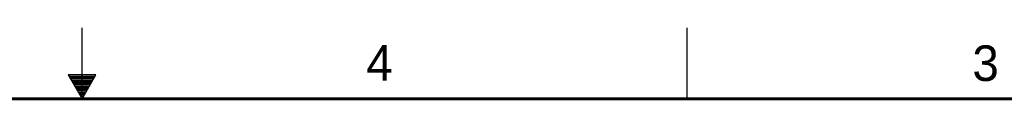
# Model space of a CAD drawing. Header units: inches. Extents: x 0 to 34, y 0 to 22.
# Tile 23 of 27: x 16.6 to 23.5, y 21.5 to 22. Entities that reach past the tile are written whole.
import ezdxf

# ---------------------------------------------------------------- set-up
doc = ezdxf.new("R2010")
doc.units = ezdxf.units.IN
doc.header["$LTSCALE"] = 1.87
doc.header["$MEASUREMENT"] = 0
doc.layers.get('0').update_dxf_attribs({"linetype": 'CONTINUOUS'})
doc.styles.get("Standard").update_dxf_attribs({"font": 'txt', "width": 0.8})

msp = doc.modelspace()

# ---------------------------------------------------------------- linework, layer by layer
at = {"color": 2, "linetype": 'CONTINUOUS'}
for p, q in [((17, 21.5), (17, 22)), ((21.25, 22), (21.25, 21.5)), ((16.902, 21.6697), (17, 21.5)), ((17.098, 21.6697), (16.902, 21.6697)), ((16.9076, 21.66), (17.0924, 21.66)), ((17, 21.5), (17.098, 21.6697)), ((16.9134, 21.65), (17.0866, 21.65)), ((16.9192, 21.64), (17.0808, 21.64)), ((16.925, 21.63), (17.0751, 21.63)), ((16.9307, 21.62), (17.0693, 21.62)), ((16.9365, 21.61), (17.0635, 21.61)), ((16.9423, 21.6), (17.0578, 21.6)), ((16.9481, 21.59), (17.052, 21.59)), ((16.9538, 21.58), (17.0462, 21.58)), ((16.9596, 21.57), (17.0404, 21.57)), ((16.9654, 21.56), (17.0347, 21.56)), ((16.9712, 21.55), (17.0289, 21.55)), ((16.9769, 21.54), (17.0231, 21.54)), ((16.9827, 21.53), (17.0173, 21.53)), ((16.9885, 21.52), (17.0116, 21.52)), ((16.9942, 21.51), (17.0058, 21.51))]:
    msp.add_line(p, q, dxfattribs=at)
at = {"color": 7, "linetype": 'CONTINUOUS', "const_width": 0.02}
msp.add_lwpolyline([(33.5, 21.5), (0.5, 21.5)], dxfattribs=at)

# ---------------------------------------------------------------- texts
at = {"color": 2, "linetype": 'CONTINUOUS'}
for s, p in [('4', (18.9977, 21.6277)), ('3', (23.257, 21.6259))]:
    msp.add_text(s, height=0.25, dxfattribs=at).set_placement(p)

doc.saveas('drawing.dxf')
